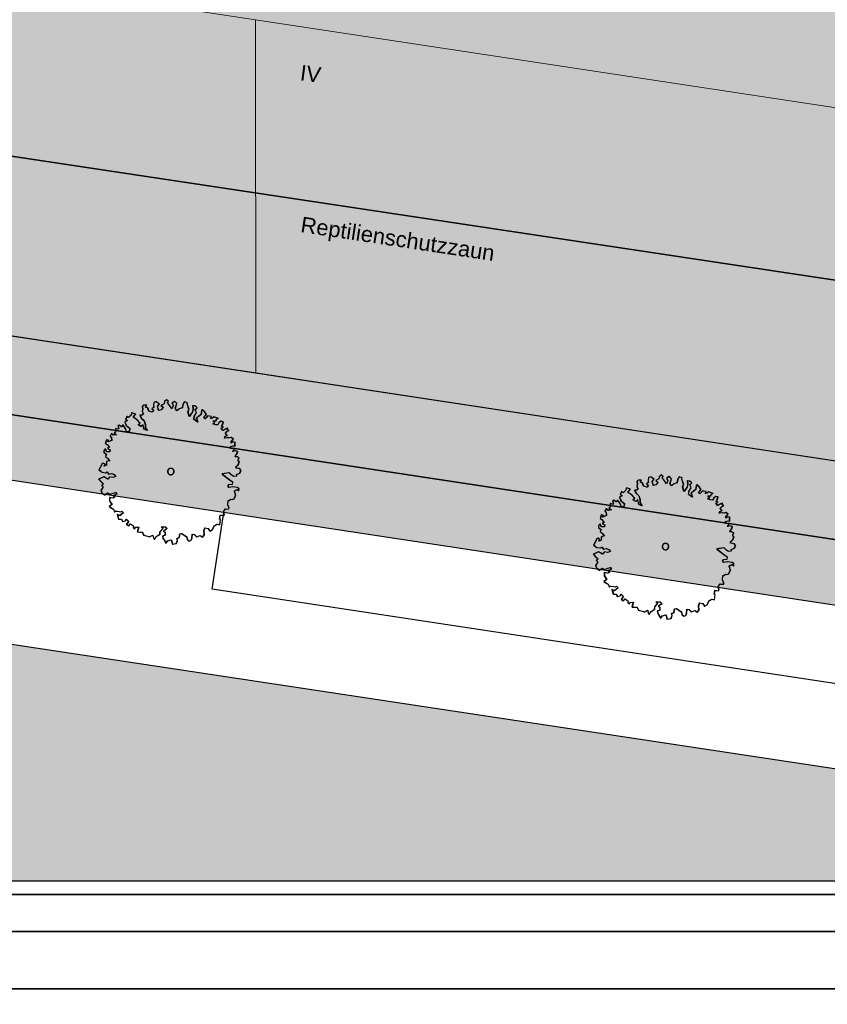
# Model space of a CAD drawing. Header units: metres. Extents: x -5203299 to 2078834, y 245743 to 5816291.
# Tile 228 of 256: x 366398 to 366429, y 5814220 to 5814258. Entities that reach past the tile are written whole.
import ezdxf

# ---------------------------------------------------------------- set-up
doc = ezdxf.new("R2010")
doc.units = ezdxf.units.M
doc.header["$LTSCALE"] = 0.5
for name, color, linetype, lineweight in [('01.01_Text-Beschriftung Geschosse', 7, 'Continuous', 25), ('02.00_Gebäude-Dachlinien Neubau etc', 7, 'Continuous', 9), ('02.02_Nutzung. Gebäude-Gewerbe Neubau', 7, 'Continuous', 9), ('2D-Schatten', 7, 'Continuous', 5), ('30 -39 Baustelle- Fläche', 7, 'Continuous', 15), ('99.04_Erschließung_VP-S-Borde-Kantenstein', 7, 'Continuous', 25), ('CS_XREF_Straßenpl-Bäume', 7, 'Continuous', 25), ('Keine', 7, 'Continuous', 9)]:
    doc.layers.add(name, color=color, linetype=linetype, lineweight=lineweight)
for name, color, linetype, lineweight, true_color in [('30 -34 Innenwände- 4 Türen_Fenster', 7, 'Continuous', 15, 0x9955ff), ('99.04_Erschließung_VP-S-Borde-Begrenzungslinie-Parkstände', 1, 'Continuous', 25, 0xff0000), ('99.04_Erschließung_VP-S-Farben-Gehweg-Betonsteinpflaster', 7, 'Continuous', 25, 0xffd6a8), ('99.04_Erschließung_VP-S-Farben-Grünflächen', 7, 'Continuous', 25, 0xc2e687), ('99.04_Erschließung_VP-S-Farben-Mulde', 7, 'Continuous', 25, 0xa8ffff), ('99.04_Gleisplanung VP 02_23-EB-1236L-A-FAHRKANTE', 150, 'Continuous', 35, 0x007fff), ('99.04_Gleisplanung VP 02_23-EB-1236R-A-FAHRKANTE', 150, 'Continuous', 35, 0x007fff), ('S-Baum', 7, 'Continuous', 25, 0x4c994c)]:
    doc.layers.add(name, color=color, linetype=linetype, lineweight=lineweight, true_color=true_color)
doc.styles.add('Arial', font='arial.ttf')

# ---------------------------------------------------------------- blocks, each defined once
blk = doc.blocks.new('Gruppe-13')
at = {"layer": 'S-Baum', "flags": 128}
blk.add_lwpolyline([(366425.884, 5814237.619), (366425.817, 5814237.621), (366425.738, 5814237.643), (366425.74, 5814237.691), (366425.83, 5814237.776), (366425.874, 5814237.89), (366425.826, 5814237.912), (366425.828, 5814237.96), (366425.867, 5814238.018), (366425.793, 5814238.08), (366425.713, 5814238.071), (366425.726, 5814238.111), (366425.797, 5814238.216), (366425.808, 5814238.283), (366425.721, 5814238.306), (366425.624, 5814238.281), (366425.684, 5814238.386), (366425.54, 5814238.4), (366425.532, 5814238.479), (366425.631, 5814238.496), (366425.707, 5814238.493), (366425.703, 5814238.601), (366425.723, 5814238.628), (366425.636, 5814238.651), (366425.556, 5814238.606), (366425.558, 5814238.682), (366425.64, 5814238.758), (366425.563, 5814238.821), (366425.483, 5814238.803), (366425.407, 5814238.806), (366425.307, 5814238.798), (366425.33, 5814238.868), (366425.41, 5814238.902), (366425.333, 5814238.975), (366425.404, 5814239.061), (366425.473, 5814239.087), (366425.417, 5814239.117), (366425.42, 5814239.185), (366425.33, 5814239.14), (366425.241, 5814239.095), (366425.173, 5814239.185), (366425.254, 5814239.221), (366425.187, 5814239.252), (366425.23, 5814239.338), (366425.252, 5814239.425), (366425.165, 5814239.448), (366425.084, 5814239.383), (366425.042, 5814239.305), (366424.954, 5814239.308), (366424.848, 5814239.351), (366424.928, 5814239.388), (366424.852, 5814239.47), (366424.971, 5814239.466), (366425.002, 5814239.541), (366425.062, 5814239.559), (366424.955, 5814239.594), (366424.885, 5814239.624), (366424.827, 5814239.567), (366424.767, 5814239.56), (366424.798, 5814239.636), (366424.702, 5814239.65), (366424.643, 5814239.652), (366424.601, 5814239.594), (366424.552, 5814239.548), (366424.494, 5814239.598), (366424.555, 5814239.655), (366424.597, 5814239.713), (366424.532, 5814239.812), (366424.448, 5814239.902), (366424.415, 5814239.864), (366424.39, 5814239.709), (366424.3, 5814239.633), (366424.21, 5814239.579), (366424.264, 5814239.411), (366424.112, 5814239.523), (366424.145, 5814239.669), (366424.217, 5814239.774), (366424.165, 5814239.903), (366424.243, 5814239.969), (366424.158, 5814240.039), (366424.07, 5814240.042), (366424.086, 5814239.926), (366424.062, 5814239.808), (366423.941, 5814239.637), (366423.887, 5814239.814), (366423.93, 5814239.911), (366423.858, 5814240.118), (366423.871, 5814240.165), (366423.753, 5814240.2), (366423.693, 5814240.095), (366423.669, 5814239.968), (366423.56, 5814239.932), (366423.458, 5814239.848), (366423.402, 5814239.949), (366423.459, 5814240.131), (366423.374, 5814240.213), (366423.273, 5814240.157), (366423.318, 5814240.059), (366423.266, 5814239.934), (366423.163, 5814240.082), (366423.098, 5814240.155), (366423.128, 5814240.221), (366423.062, 5814240.283), (366422.983, 5814240.207), (366422.969, 5814240.119), (366422.851, 5814240.064), (366422.936, 5814239.982), (366422.854, 5814239.888), (366422.757, 5814239.863), (366422.715, 5814240.017), (366422.711, 5814240.021), (366422.785, 5814240.114), (366422.661, 5814240.206), (366422.572, 5814240.172), (366422.557, 5814240.065), (366422.565, 5814239.977), (366422.493, 5814239.929), (366422.562, 5814239.879), (366422.508, 5814239.801), (366422.385, 5814239.836), (366422.33, 5814239.966), (366422.252, 5814239.997), (366422.294, 5814240.074), (366422.178, 5814240.067), (366422.125, 5814240.021), (366422.142, 5814239.921), (366422.119, 5814239.834), (366422.167, 5814239.736), (366422.114, 5814239.69), (366422.037, 5814239.681), (366422.09, 5814239.572), (366422.194, 5814239.472), (366422.24, 5814239.324), (366422.244, 5814239.196), (366422.32, 5814239.086), (366422.194, 5814239.138), (366422.16, 5814239.307), (366422.079, 5814239.25), (366421.965, 5814239.313), (366422.036, 5814239.379), (366421.904, 5814239.519), (366421.771, 5814239.603), (366421.872, 5814239.727), (366421.718, 5814239.78), (366421.695, 5814239.684), (366421.593, 5814239.589), (366421.538, 5814239.639), (366421.483, 5814239.533), (366421.552, 5814239.474), (366421.451, 5814239.418), (366421.506, 5814239.281), (366421.638, 5814239.177), (366421.625, 5814239.05), (366421.517, 5814239.034), (366421.49, 5814239.143), (366421.379, 5814239.305), (366421.317, 5814239.236), (366421.232, 5814239.298), (366421.183, 5814239.28), (366421.218, 5814239.152), (366421.159, 5814239.145), (366421.092, 5814239.176), (366421.089, 5814239.108), (366421.087, 5814239.029), (366421.046, 5814238.994), (366421.131, 5814238.923), (366421.003, 5814238.907), (366420.938, 5814238.977), (366420.886, 5814238.872), (366420.933, 5814238.83), (366420.94, 5814238.703), (366420.799, 5814238.648), (366420.813, 5814238.719), (366420.743, 5814238.738), (366420.701, 5814238.595), (366420.768, 5814238.553), (366420.852, 5814238.443), (366420.791, 5814238.397), (366420.877, 5814238.343), (366420.866, 5814238.267), (366420.747, 5814238.271), (366420.703, 5814238.38), (366420.641, 5814238.323), (366420.649, 5814238.235), (366420.735, 5814238.172), (366420.704, 5814238.086), (366420.789, 5814238.015), (366420.873, 5814237.905), (366420.845, 5814237.917), (366420.745, 5814237.889), (366420.741, 5814237.753), (366420.66, 5814237.717), (366420.682, 5814237.784), (366420.616, 5814237.834), (366420.576, 5814237.807), (366420.451, 5814237.568), (366420.576, 5814237.476), (366420.711, 5814237.46), (366420.771, 5814237.489), (366420.825, 5814237.408), (366420.945, 5814237.432), (366421.04, 5814237.392), (366421.097, 5814237.32), (366420.988, 5814237.275), (366420.873, 5814237.308), (366420.79, 5814237.214), (366420.732, 5814237.256), (366420.646, 5814237.298), (366420.439, 5814237.215), (366420.532, 5814237.115), (366420.617, 5814237.033), (366420.558, 5814236.967), (366420.613, 5814236.898), (366420.532, 5814236.784), (366420.557, 5814236.685), (366420.671, 5814236.601), (366420.781, 5814236.677), (366420.886, 5814236.625), (366421.007, 5814236.669), (366421.095, 5814236.695), (366421.142, 5814236.636), (366421.004, 5814236.573), (366421.061, 5814236.512), (366420.989, 5814236.483), (366420.865, 5814236.507), (366420.861, 5814236.372), (366420.952, 5814236.233), (366420.854, 5814236.157), (366420.939, 5814236.094), (366421.014, 5814236.055), (366421.05, 5814235.955), (366421.111, 5814235.981), (366421.237, 5814235.96), (366421.305, 5814235.946), (366421.334, 5814235.974), (366421.4, 5814235.915), (366421.249, 5814235.801), (366421.163, 5814235.844), (366421.208, 5814235.667), (366421.324, 5814235.663), (366421.369, 5814235.573), (366421.477, 5814235.598), (366421.51, 5814235.665), (366421.595, 5814235.574), (366421.524, 5814235.48), (366421.524, 5814235.469), (366421.598, 5814235.41), (366421.668, 5814235.484), (366421.785, 5814235.404), (366421.771, 5814235.345), (366421.829, 5814235.295), (366421.859, 5814235.35), (366421.987, 5814235.357), (366421.932, 5814235.172), (366422.029, 5814235.169), (366422.128, 5814235.166), (366422.145, 5814235.109), (366422.183, 5814235.048), (366422.231, 5814235.035), (366422.385, 5814235.001), (366422.404, 5814234.973), (366422.424, 5814234.992), (366422.534, 5814235.045), (366422.558, 5814234.936), (366422.596, 5814234.887), (366422.659, 5814234.992), (366422.81, 5814235.086), (366422.813, 5814235.182), (366422.925, 5814235.306), (366422.856, 5814235.376), (366423.015, 5814235.371), (366423.089, 5814235.3), (366422.95, 5814235.206), (366423.008, 5814235.167), (366423.004, 5814235.048), (366422.915, 5814235.012), (366422.928, 5814234.915), (366422.967, 5814234.874), (366423.042, 5814234.744), (366423.104, 5814234.83), (366423.249, 5814234.865), (366423.283, 5814234.697), (366423.44, 5814234.722), (366423.484, 5814234.848), (366423.466, 5814234.917), (366423.555, 5814234.953), (366423.58, 5814235.097), (366423.648, 5814235.114), (366423.707, 5814235.073), (366423.839, 5814234.98), (366423.867, 5814234.883), (366423.933, 5814234.822), (366424.013, 5814234.85), (366424.044, 5814234.937), (366424.058, 5814235.092), (366424.137, 5814235.078), (366424.222, 5814234.987), (366424.359, 5814235.034), (366424.456, 5814234.971), (366424.518, 5814235.056), (366424.504, 5814235.224), (366424.545, 5814235.33), (366424.663, 5814235.306), (366424.736, 5814235.205), (366424.837, 5814235.261), (366424.909, 5814235.405), (366425.019, 5814235.469), (366425.117, 5814235.446), (366425.144, 5814235.66), (366425.105, 5814235.67), (366425.138, 5814235.816), (366425.198, 5814235.814), (366425.274, 5814235.803), (366425.295, 5814235.831), (366425.295, 5814235.839), (366425.262, 5814235.948), (366425.334, 5814236.064), (366425.37, 5814236.052), (366425.469, 5814236.06), (366425.471, 5814236.119), (366425.427, 5814236.217), (366425.441, 5814236.392), (366425.472, 5814236.391), (366425.542, 5814236.436), (366425.589, 5814236.426), (366425.669, 5814236.452), (366425.73, 5814236.577), (366425.689, 5814236.765), (366425.798, 5814236.81), (366425.855, 5814236.759), (366425.858, 5814236.847), (366425.792, 5814236.889), (366425.614, 5814236.915), (366425.478, 5814236.888), (366425.432, 5814236.949), (366425.473, 5814237.007), (366425.609, 5814237.022), (366425.621, 5814237.098), (366425.498, 5814237.17), (366425.27, 5814237.356), (366425.213, 5814237.426), (366425.478, 5814237.474), (366425.554, 5814237.395), (366425.66, 5814237.332), (366425.776, 5814237.339), (366425.769, 5814237.396), (366425.769, 5814237.396), (366425.887, 5814237.44), (366425.938, 5814237.538)], close=True, dxfattribs=at)
at = {"layer": 'S-Baum'}
blk.add_rational_spline([(366423.196, 5814237.388), (366422.958, 5814237.451), (366423.022, 5814237.689), (366423.259, 5814237.625), (366423.497, 5814237.562), (366423.434, 5814237.324), (366423.196, 5814237.388)], [1, 0.333333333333, 0.333333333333, 1, 0.333333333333, 0.333333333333, 1], degree=3, knots=[0, 0, 0, 0, 0.5, 0.5, 0.5, 1, 1, 1, 1], dxfattribs=at)
blk = doc.blocks.new('Gruppe-14')
at = {"layer": 'S-Baum', "flags": 128}
blk.add_lwpolyline([(366406.782, 5814240.519), (366406.714, 5814240.521), (366406.636, 5814240.544), (366406.637, 5814240.592), (366406.728, 5814240.676), (366406.771, 5814240.791), (366406.724, 5814240.812), (366406.726, 5814240.86), (366406.764, 5814240.918), (366406.69, 5814240.98), (366406.611, 5814240.972), (366406.623, 5814241.011), (366406.695, 5814241.116), (366406.705, 5814241.183), (366406.619, 5814241.206), (366406.521, 5814241.181), (366406.582, 5814241.287), (366406.438, 5814241.3), (366406.429, 5814241.38), (366406.529, 5814241.396), (366406.605, 5814241.393), (366406.6, 5814241.501), (366406.621, 5814241.529), (366406.534, 5814241.551), (366406.453, 5814241.506), (366406.456, 5814241.582), (366406.538, 5814241.659), (366406.46, 5814241.721), (366406.381, 5814241.704), (366406.304, 5814241.706), (366406.205, 5814241.698), (366406.227, 5814241.768), (366406.308, 5814241.802), (366406.231, 5814241.876), (366406.302, 5814241.961), (366406.37, 5814241.987), (366406.315, 5814242.017), (366406.317, 5814242.085), (366406.228, 5814242.04), (366406.139, 5814241.995), (366406.071, 5814242.085), (366406.151, 5814242.122), (366406.085, 5814242.152), (366406.127, 5814242.239), (366406.15, 5814242.325), (366406.063, 5814242.348), (366405.981, 5814242.283), (366405.939, 5814242.205), (366405.852, 5814242.208), (366405.745, 5814242.251), (366405.826, 5814242.288), (366405.749, 5814242.37), (366405.868, 5814242.366), (366405.899, 5814242.441), (366405.959, 5814242.459), (366405.853, 5814242.494), (366405.783, 5814242.525), (366405.724, 5814242.467), (366405.665, 5814242.461), (366405.696, 5814242.536), (366405.6, 5814242.551), (366405.541, 5814242.553), (366405.499, 5814242.495), (366405.449, 5814242.448), (366405.392, 5814242.498), (366405.453, 5814242.556), (366405.495, 5814242.614), (366405.43, 5814242.712), (366405.345, 5814242.803), (366405.313, 5814242.764), (366405.288, 5814242.609), (366405.197, 5814242.533), (366405.108, 5814242.48), (366405.162, 5814242.311), (366405.01, 5814242.424), (366405.043, 5814242.57), (366405.114, 5814242.675), (366405.062, 5814242.804), (366405.141, 5814242.869), (366405.056, 5814242.94), (366404.968, 5814242.943), (366404.984, 5814242.826), (366404.96, 5814242.708), (366404.838, 5814242.537), (366404.785, 5814242.714), (366404.828, 5814242.812), (366404.755, 5814243.018), (366404.768, 5814243.065), (366404.651, 5814243.101), (366404.59, 5814242.995), (366404.566, 5814242.869), (366404.458, 5814242.833), (366404.356, 5814242.748), (366404.3, 5814242.849), (366404.357, 5814243.031), (366404.272, 5814243.113), (366404.171, 5814243.057), (366404.216, 5814242.96), (366404.163, 5814242.834), (366404.061, 5814242.982), (366403.995, 5814243.055), (366404.026, 5814243.122), (366403.96, 5814243.183), (366403.881, 5814243.107), (366403.867, 5814243.02), (366403.749, 5814242.964), (366403.834, 5814242.882), (366403.751, 5814242.789), (366403.654, 5814242.764), (366403.612, 5814242.918), (366403.609, 5814242.921), (366403.683, 5814243.015), (366403.558, 5814243.106), (366403.469, 5814243.073), (366403.454, 5814242.966), (366403.463, 5814242.878), (366403.39, 5814242.829), (366403.459, 5814242.779), (366403.406, 5814242.701), (366403.283, 5814242.737), (366403.228, 5814242.866), (366403.149, 5814242.897), (366403.192, 5814242.975), (366403.075, 5814242.967), (366403.023, 5814242.921), (366403.039, 5814242.821), (366403.016, 5814242.734), (366403.064, 5814242.637), (366403.012, 5814242.59), (366402.935, 5814242.582), (366402.988, 5814242.472), (366403.092, 5814242.373), (366403.138, 5814242.224), (366403.142, 5814242.096), (366403.218, 5814241.986), (366403.092, 5814242.039), (366403.058, 5814242.207), (366402.977, 5814242.15), (366402.863, 5814242.213), (366402.933, 5814242.279), (366402.802, 5814242.419), (366402.669, 5814242.503), (366402.769, 5814242.627), (366402.616, 5814242.68), (366402.592, 5814242.585), (366402.49, 5814242.489), (366402.435, 5814242.539), (366402.381, 5814242.433), (366402.45, 5814242.375), (366402.349, 5814242.319), (366402.403, 5814242.181), (366402.536, 5814242.077), (366402.523, 5814241.951), (366402.415, 5814241.934), (366402.387, 5814242.043), (366402.277, 5814242.205), (366402.215, 5814242.136), (366402.129, 5814242.199), (366402.081, 5814242.181), (366402.116, 5814242.052), (366402.056, 5814242.046), (366401.989, 5814242.076), (366401.987, 5814242.008), (366401.984, 5814241.929), (366401.944, 5814241.894), (366402.029, 5814241.823), (366401.901, 5814241.808), (366401.835, 5814241.878), (366401.784, 5814241.772), (366401.83, 5814241.731), (366401.837, 5814241.603), (366401.697, 5814241.549), (366401.711, 5814241.619), (366401.641, 5814241.638), (366401.599, 5814241.495), (366401.665, 5814241.453), (366401.749, 5814241.343), (366401.688, 5814241.297), (366401.774, 5814241.243), (366401.763, 5814241.167), (366401.645, 5814241.171), (366401.6, 5814241.28), (366401.539, 5814241.223), (366401.547, 5814241.135), (366401.633, 5814241.073), (366401.601, 5814240.986), (366401.687, 5814240.915), (366401.771, 5814240.805), (366401.743, 5814240.817), (366401.643, 5814240.789), (366401.638, 5814240.654), (366401.558, 5814240.617), (366401.58, 5814240.684), (366401.514, 5814240.734), (366401.473, 5814240.707), (366401.349, 5814240.468), (366401.473, 5814240.376), (366401.609, 5814240.36), (366401.669, 5814240.39), (366401.723, 5814240.308), (366401.842, 5814240.333), (366401.937, 5814240.293), (366401.994, 5814240.22), (366401.885, 5814240.176), (366401.77, 5814240.208), (366401.688, 5814240.114), (366401.63, 5814240.156), (366401.544, 5814240.199), (366401.337, 5814240.115), (366401.43, 5814240.016), (366401.515, 5814239.934), (366401.456, 5814239.868), (366401.51, 5814239.798), (366401.43, 5814239.685), (366401.455, 5814239.585), (366401.568, 5814239.502), (366401.678, 5814239.577), (366401.784, 5814239.526), (366401.904, 5814239.57), (366401.993, 5814239.595), (366402.039, 5814239.537), (366401.901, 5814239.474), (366401.958, 5814239.412), (366401.887, 5814239.383), (366401.763, 5814239.407), (366401.758, 5814239.272), (366401.85, 5814239.133), (366401.751, 5814239.057), (366401.837, 5814238.995), (366401.912, 5814238.955), (366401.948, 5814238.855), (366402.008, 5814238.881), (366402.135, 5814238.86), (366402.202, 5814238.847), (366402.232, 5814238.874), (366402.298, 5814238.815), (366402.147, 5814238.701), (366402.06, 5814238.744), (366402.105, 5814238.567), (366402.221, 5814238.563), (366402.266, 5814238.474), (366402.375, 5814238.498), (366402.408, 5814238.565), (366402.493, 5814238.475), (366402.422, 5814238.381), (366402.421, 5814238.369), (366402.496, 5814238.31), (366402.566, 5814238.384), (366402.682, 5814238.304), (366402.669, 5814238.245), (366402.727, 5814238.195), (366402.757, 5814238.251), (366402.884, 5814238.258), (366402.83, 5814238.073), (366402.926, 5814238.069), (366403.025, 5814238.066), (366403.043, 5814238.009), (366403.081, 5814237.948), (366403.128, 5814237.935), (366403.283, 5814237.902), (366403.302, 5814237.873), (366403.322, 5814237.892), (366403.431, 5814237.945), (366403.456, 5814237.836), (366403.494, 5814237.787), (366403.557, 5814237.892), (366403.707, 5814237.986), (366403.711, 5814238.082), (366403.822, 5814238.206), (366403.754, 5814238.276), (366403.912, 5814238.271), (366403.986, 5814238.2), (366403.847, 5814238.106), (366403.905, 5814238.067), (366403.901, 5814237.949), (366403.812, 5814237.912), (366403.826, 5814237.815), (366403.864, 5814237.775), (366403.939, 5814237.645), (366404.001, 5814237.73), (366404.147, 5814237.765), (366404.181, 5814237.597), (366404.337, 5814237.623), (366404.381, 5814237.748), (366404.364, 5814237.817), (366404.453, 5814237.854), (366404.478, 5814237.997), (366404.546, 5814238.015), (366404.604, 5814237.973), (366404.737, 5814237.881), (366404.765, 5814237.784), (366404.83, 5814237.722), (366404.911, 5814237.75), (366404.942, 5814237.837), (366404.956, 5814237.992), (366405.034, 5814237.978), (366405.119, 5814237.888), (366405.257, 5814237.934), (366405.353, 5814237.871), (366405.416, 5814237.957), (366405.402, 5814238.124), (366405.442, 5814238.23), (366405.56, 5814238.206), (366405.633, 5814238.105), (366405.734, 5814238.161), (366405.807, 5814238.306), (366405.917, 5814238.37), (366406.015, 5814238.347), (366406.042, 5814238.561), (366406.003, 5814238.571), (366406.036, 5814238.717), (366406.095, 5814238.715), (366406.171, 5814238.703), (366406.192, 5814238.731), (366406.192, 5814238.74), (366406.159, 5814238.848), (366406.231, 5814238.965), (366406.268, 5814238.952), (366406.367, 5814238.96), (366406.369, 5814239.019), (366406.324, 5814239.117), (366406.338, 5814239.292), (366406.37, 5814239.291), (366406.439, 5814239.337), (366406.487, 5814239.326), (366406.567, 5814239.352), (366406.628, 5814239.477), (366406.586, 5814239.665), (366406.695, 5814239.71), (366406.753, 5814239.66), (366406.756, 5814239.747), (366406.689, 5814239.789), (366406.512, 5814239.815), (366406.375, 5814239.789), (366406.329, 5814239.85), (366406.371, 5814239.908), (366406.507, 5814239.923), (366406.518, 5814239.999), (366406.396, 5814240.071), (366406.167, 5814240.257), (366406.11, 5814240.327), (366406.375, 5814240.374), (366406.452, 5814240.295), (366406.557, 5814240.232), (366406.673, 5814240.24), (366406.667, 5814240.296), (366406.667, 5814240.296), (366406.784, 5814240.341), (366406.836, 5814240.438)], close=True, dxfattribs=at)
at = {"layer": 'S-Baum'}
blk.add_rational_spline([(366404.093, 5814240.288), (366403.855, 5814240.352), (366403.919, 5814240.589), (366404.157, 5814240.526), (366404.395, 5814240.462), (366404.331, 5814240.224), (366404.093, 5814240.288)], [1, 0.333333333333, 0.333333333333, 1, 0.333333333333, 0.333333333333, 1], degree=3, knots=[0, 0, 0, 0, 0.5, 0.5, 0.5, 1, 1, 1, 1], dxfattribs=at)
blk = doc.blocks.new('_25-01-10_187 KRA_CS_LP4_Außenanlagenplan (3D)')
at = {"layer": 'CS_XREF_Straßenpl-Bäume'}
for name in ['Gruppe-14', 'Gruppe-13']:
    blk.add_blockref(name, (0, 0), dxfattribs=at)
blk = doc.blocks.new('Gruppe-448')
at = {"layer": 'S-Baum', "flags": 128}
blk.add_lwpolyline([(-166.927, 31.911), (-166.995, 31.913), (-167.073, 31.936), (-167.072, 31.984), (-166.981, 32.068), (-166.937, 32.183), (-166.985, 32.204), (-166.983, 32.252), (-166.944, 32.31), (-167.019, 32.372), (-167.098, 32.364), (-167.086, 32.403), (-167.014, 32.508), (-167.003, 32.575), (-167.09, 32.598), (-167.187, 32.573), (-167.127, 32.679), (-167.271, 32.692), (-167.28, 32.772), (-167.18, 32.788), (-167.104, 32.785), (-167.109, 32.893), (-167.088, 32.921), (-167.175, 32.943), (-167.256, 32.898), (-167.253, 32.974), (-167.171, 33.051), (-167.248, 33.113), (-167.328, 33.096), (-167.405, 33.098), (-167.504, 33.09), (-167.482, 33.16), (-167.401, 33.194), (-167.478, 33.268), (-167.407, 33.353), (-167.338, 33.379), (-167.394, 33.409), (-167.392, 33.477), (-167.481, 33.432), (-167.57, 33.387), (-167.638, 33.477), (-167.557, 33.514), (-167.624, 33.544), (-167.582, 33.631), (-167.559, 33.717), (-167.646, 33.74), (-167.727, 33.675), (-167.77, 33.597), (-167.857, 33.6), (-167.963, 33.644), (-167.883, 33.68), (-167.959, 33.762), (-167.841, 33.758), (-167.81, 33.834), (-167.75, 33.851), (-167.856, 33.886), (-167.926, 33.917), (-167.984, 33.859), (-168.044, 33.853), (-168.013, 33.928), (-168.109, 33.943), (-168.168, 33.945), (-168.21, 33.887), (-168.26, 33.84), (-168.317, 33.89), (-168.256, 33.948), (-168.214, 34.006), (-168.279, 34.104), (-168.364, 34.195), (-168.396, 34.156), (-168.421, 34.001), (-168.511, 33.925), (-168.601, 33.872), (-168.547, 33.703), (-168.699, 33.816), (-168.666, 33.962), (-168.594, 34.067), (-168.647, 34.196), (-168.568, 34.261), (-168.653, 34.332), (-168.741, 34.335), (-168.725, 34.218), (-168.749, 34.1), (-168.871, 33.929), (-168.924, 34.106), (-168.881, 34.204), (-168.954, 34.41), (-168.941, 34.457), (-169.058, 34.493), (-169.118, 34.387), (-169.143, 34.261), (-169.251, 34.225), (-169.353, 34.14), (-169.409, 34.241), (-169.352, 34.423), (-169.437, 34.505), (-169.538, 34.449), (-169.493, 34.352), (-169.546, 34.226), (-169.648, 34.374), (-169.714, 34.447), (-169.683, 34.514), (-169.749, 34.575), (-169.828, 34.499), (-169.842, 34.412), (-169.96, 34.356), (-169.875, 34.274), (-169.958, 34.181), (-170.055, 34.156), (-170.097, 34.31), (-170.1, 34.313), (-170.026, 34.407), (-170.151, 34.499), (-170.239, 34.465), (-170.254, 34.358), (-170.246, 34.27), (-170.318, 34.221), (-170.249, 34.171), (-170.303, 34.093), (-170.426, 34.129), (-170.481, 34.258), (-170.56, 34.289), (-170.517, 34.367), (-170.634, 34.359), (-170.686, 34.313), (-170.67, 34.213), (-170.692, 34.126), (-170.645, 34.029), (-170.697, 33.982), (-170.774, 33.974), (-170.721, 33.864), (-170.617, 33.765), (-170.571, 33.616), (-170.567, 33.489), (-170.491, 33.378), (-170.617, 33.431), (-170.651, 33.599), (-170.732, 33.542), (-170.846, 33.605), (-170.776, 33.671), (-170.907, 33.811), (-171.04, 33.895), (-170.939, 34.019), (-171.093, 34.072), (-171.116, 33.977), (-171.219, 33.881), (-171.274, 33.931), (-171.328, 33.826), (-171.259, 33.767), (-171.36, 33.711), (-171.306, 33.573), (-171.173, 33.469), (-171.186, 33.343), (-171.294, 33.326), (-171.322, 33.435), (-171.432, 33.597), (-171.494, 33.528), (-171.58, 33.591), (-171.628, 33.573), (-171.593, 33.444), (-171.653, 33.438), (-171.72, 33.468), (-171.722, 33.4), (-171.724, 33.321), (-171.765, 33.286), (-171.68, 33.215), (-171.808, 33.2), (-171.873, 33.27), (-171.925, 33.164), (-171.878, 33.123), (-171.871, 32.995), (-172.012, 32.941), (-171.998, 33.011), (-172.068, 33.03), (-172.11, 32.887), (-172.043, 32.845), (-171.959, 32.735), (-172.02, 32.689), (-171.935, 32.635), (-171.946, 32.559), (-172.064, 32.563), (-172.109, 32.672), (-172.17, 32.615), (-172.162, 32.527), (-172.076, 32.465), (-172.107, 32.378), (-172.022, 32.307), (-171.938, 32.197), (-171.966, 32.209), (-172.066, 32.181), (-172.071, 32.046), (-172.151, 32.009), (-172.129, 32.076), (-172.195, 32.126), (-172.236, 32.099), (-172.36, 31.86), (-172.236, 31.768), (-172.1, 31.752), (-172.04, 31.782), (-171.986, 31.701), (-171.866, 31.725), (-171.772, 31.685), (-171.715, 31.612), (-171.824, 31.568), (-171.939, 31.6), (-172.021, 31.506), (-172.079, 31.548), (-172.165, 31.591), (-172.372, 31.507), (-172.279, 31.408), (-172.194, 31.326), (-172.253, 31.26), (-172.199, 31.19), (-172.279, 31.077), (-172.254, 30.977), (-172.141, 30.894), (-172.031, 30.969), (-171.925, 30.918), (-171.805, 30.962), (-171.716, 30.987), (-171.67, 30.929), (-171.808, 30.866), (-171.75, 30.804), (-171.822, 30.775), (-171.946, 30.799), (-171.95, 30.664), (-171.859, 30.525), (-171.958, 30.449), (-171.872, 30.387), (-171.797, 30.347), (-171.761, 30.247), (-171.7, 30.273), (-171.574, 30.252), (-171.506, 30.239), (-171.477, 30.266), (-171.411, 30.207), (-171.562, 30.093), (-171.649, 30.136), (-171.604, 29.959), (-171.488, 29.955), (-171.443, 29.866), (-171.334, 29.89), (-171.301, 29.957), (-171.216, 29.867), (-171.287, 29.773), (-171.288, 29.762), (-171.213, 29.702), (-171.143, 29.776), (-171.027, 29.696), (-171.04, 29.637), (-170.982, 29.587), (-170.952, 29.643), (-170.824, 29.65), (-170.879, 29.465), (-170.783, 29.461), (-170.684, 29.458), (-170.666, 29.401), (-170.628, 29.34), (-170.581, 29.327), (-170.426, 29.294), (-170.407, 29.265), (-170.387, 29.284), (-170.277, 29.337), (-170.253, 29.228), (-170.215, 29.179), (-170.152, 29.284), (-170.002, 29.378), (-169.998, 29.474), (-169.887, 29.598), (-169.955, 29.668), (-169.797, 29.663), (-169.723, 29.592), (-169.862, 29.498), (-169.803, 29.459), (-169.808, 29.341), (-169.897, 29.304), (-169.883, 29.207), (-169.845, 29.167), (-169.77, 29.037), (-169.707, 29.122), (-169.562, 29.157), (-169.528, 28.989), (-169.371, 29.015), (-169.328, 29.141), (-169.345, 29.209), (-169.256, 29.246), (-169.231, 29.389), (-169.163, 29.407), (-169.105, 29.365), (-168.972, 29.273), (-168.944, 29.176), (-168.878, 29.114), (-168.798, 29.142), (-168.767, 29.229), (-168.753, 29.384), (-168.674, 29.37), (-168.59, 29.28), (-168.452, 29.326), (-168.355, 29.263), (-168.293, 29.349), (-168.307, 29.516), (-168.267, 29.622), (-168.149, 29.598), (-168.076, 29.497), (-167.975, 29.553), (-167.902, 29.698), (-167.792, 29.762), (-167.694, 29.739), (-167.667, 29.953), (-167.706, 29.963), (-167.673, 30.109), (-167.614, 30.107), (-167.538, 30.095), (-167.517, 30.123), (-167.516, 30.132), (-167.55, 30.24), (-167.478, 30.357), (-167.441, 30.344), (-167.342, 30.352), (-167.34, 30.411), (-167.385, 30.509), (-167.37, 30.684), (-167.339, 30.683), (-167.27, 30.729), (-167.222, 30.719), (-167.142, 30.744), (-167.081, 30.869), (-167.123, 31.057), (-167.014, 31.102), (-166.956, 31.052), (-166.953, 31.139), (-167.02, 31.181), (-167.197, 31.207), (-167.334, 31.181), (-167.38, 31.242), (-167.338, 31.3), (-167.202, 31.315), (-167.191, 31.391), (-167.313, 31.463), (-167.541, 31.649), (-167.599, 31.719), (-167.334, 31.766), (-167.257, 31.687), (-167.152, 31.624), (-167.035, 31.632), (-167.042, 31.688), (-167.042, 31.688), (-166.924, 31.733), (-166.873, 31.83)], close=True, dxfattribs=at)
at = {"layer": 'S-Baum'}
blk.add_rational_spline([(-169.616, 31.68), (-169.853, 31.744), (-169.79, 31.981), (-169.552, 31.918), (-169.314, 31.854), (-169.378, 31.616), (-169.616, 31.68)], [1, 0.333333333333, 0.333333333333, 1, 0.333333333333, 0.333333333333, 1], degree=3, knots=[0, 0, 0, 0, 0.5, 0.5, 0.5, 1, 1, 1, 1], dxfattribs=at)
blk = doc.blocks.new('Gruppe-449')
at = {"layer": 'S-Baum', "flags": 128}
blk.add_lwpolyline([(-186.029, 34.811), (-186.097, 34.813), (-186.176, 34.836), (-186.174, 34.884), (-186.083, 34.969), (-186.04, 35.083), (-186.087, 35.104), (-186.086, 35.153), (-186.047, 35.211), (-186.121, 35.273), (-186.201, 35.264), (-186.188, 35.303), (-186.117, 35.408), (-186.106, 35.476), (-186.193, 35.498), (-186.29, 35.473), (-186.23, 35.579), (-186.374, 35.592), (-186.382, 35.672), (-186.283, 35.688), (-186.206, 35.686), (-186.211, 35.793), (-186.19, 35.821), (-186.277, 35.844), (-186.358, 35.798), (-186.356, 35.875), (-186.274, 35.951), (-186.351, 36.013), (-186.431, 35.996), (-186.507, 35.999), (-186.606, 35.991), (-186.584, 36.061), (-186.504, 36.095), (-186.58, 36.168), (-186.51, 36.253), (-186.441, 36.279), (-186.496, 36.309), (-186.494, 36.377), (-186.583, 36.332), (-186.673, 36.287), (-186.74, 36.377), (-186.66, 36.414), (-186.727, 36.445), (-186.684, 36.531), (-186.661, 36.618), (-186.748, 36.64), (-186.83, 36.575), (-186.872, 36.498), (-186.96, 36.501), (-187.066, 36.544), (-186.985, 36.581), (-187.062, 36.662), (-186.943, 36.658), (-186.912, 36.734), (-186.852, 36.752), (-186.959, 36.786), (-187.028, 36.817), (-187.087, 36.759), (-187.147, 36.753), (-187.116, 36.828), (-187.211, 36.843), (-187.271, 36.845), (-187.312, 36.787), (-187.362, 36.74), (-187.42, 36.791), (-187.358, 36.848), (-187.317, 36.906), (-187.381, 37.004), (-187.466, 37.095), (-187.499, 37.056), (-187.524, 36.902), (-187.614, 36.825), (-187.703, 36.772), (-187.65, 36.603), (-187.802, 36.716), (-187.768, 36.862), (-187.697, 36.967), (-187.749, 37.096), (-187.67, 37.161), (-187.756, 37.232), (-187.843, 37.235), (-187.828, 37.118), (-187.851, 37), (-187.973, 36.829), (-188.027, 37.006), (-187.984, 37.104), (-188.056, 37.31), (-188.043, 37.358), (-188.161, 37.393), (-188.221, 37.287), (-188.245, 37.161), (-188.354, 37.125), (-188.456, 37.041), (-188.512, 37.142), (-188.455, 37.324), (-188.54, 37.406), (-188.64, 37.35), (-188.596, 37.252), (-188.648, 37.126), (-188.751, 37.274), (-188.816, 37.347), (-188.785, 37.414), (-188.851, 37.476), (-188.93, 37.399), (-188.945, 37.312), (-189.063, 37.256), (-188.978, 37.174), (-189.06, 37.081), (-189.157, 37.056), (-189.199, 37.21), (-189.203, 37.213), (-189.129, 37.307), (-189.253, 37.399), (-189.342, 37.365), (-189.357, 37.258), (-189.348, 37.17), (-189.421, 37.122), (-189.352, 37.071), (-189.405, 36.994), (-189.529, 37.029), (-189.584, 37.158), (-189.662, 37.189), (-189.62, 37.267), (-189.736, 37.26), (-189.789, 37.213), (-189.772, 37.114), (-189.795, 37.027), (-189.747, 36.929), (-189.8, 36.883), (-189.876, 36.874), (-189.824, 36.765), (-189.719, 36.665), (-189.674, 36.516), (-189.669, 36.389), (-189.594, 36.279), (-189.719, 36.331), (-189.753, 36.499), (-189.835, 36.442), (-189.948, 36.506), (-189.878, 36.571), (-190.009, 36.711), (-190.142, 36.795), (-190.042, 36.919), (-190.196, 36.972), (-190.219, 36.877), (-190.321, 36.781), (-190.376, 36.831), (-190.431, 36.726), (-190.362, 36.667), (-190.463, 36.611), (-190.408, 36.473), (-190.276, 36.37), (-190.288, 36.243), (-190.397, 36.227), (-190.424, 36.335), (-190.535, 36.497), (-190.596, 36.429), (-190.682, 36.491), (-190.731, 36.473), (-190.695, 36.344), (-190.755, 36.338), (-190.822, 36.368), (-190.824, 36.301), (-190.827, 36.221), (-190.868, 36.186), (-190.782, 36.115), (-190.91, 36.1), (-190.976, 36.17), (-191.028, 36.064), (-190.981, 36.023), (-190.974, 35.895), (-191.114, 35.841), (-191.101, 35.911), (-191.171, 35.93), (-191.212, 35.788), (-191.146, 35.746), (-191.062, 35.635), (-191.123, 35.589), (-191.037, 35.535), (-191.048, 35.459), (-191.167, 35.463), (-191.211, 35.572), (-191.273, 35.515), (-191.264, 35.427), (-191.179, 35.365), (-191.21, 35.278), (-191.125, 35.207), (-191.041, 35.097), (-191.068, 35.109), (-191.168, 35.082), (-191.173, 34.946), (-191.254, 34.909), (-191.231, 34.976), (-191.298, 35.027), (-191.338, 35), (-191.462, 34.761), (-191.338, 34.669), (-191.203, 34.653), (-191.142, 34.682), (-191.089, 34.601), (-190.969, 34.625), (-190.874, 34.585), (-190.817, 34.512), (-190.926, 34.468), (-191.041, 34.5), (-191.123, 34.407), (-191.181, 34.448), (-191.268, 34.491), (-191.474, 34.407), (-191.381, 34.308), (-191.297, 34.226), (-191.355, 34.16), (-191.301, 34.09), (-191.381, 33.977), (-191.356, 33.877), (-191.243, 33.794), (-191.133, 33.87), (-191.027, 33.818), (-190.907, 33.862), (-190.818, 33.887), (-190.772, 33.829), (-190.91, 33.766), (-190.853, 33.704), (-190.925, 33.676), (-191.048, 33.7), (-191.053, 33.564), (-190.961, 33.425), (-191.06, 33.349), (-190.975, 33.287), (-190.899, 33.248), (-190.863, 33.147), (-190.803, 33.174), (-190.676, 33.152), (-190.609, 33.139), (-190.58, 33.166), (-190.514, 33.107), (-190.665, 32.994), (-190.751, 33.036), (-190.706, 32.859), (-190.59, 32.855), (-190.545, 32.766), (-190.437, 32.791), (-190.403, 32.857), (-190.319, 32.767), (-190.39, 32.673), (-190.39, 32.662), (-190.316, 32.603), (-190.245, 32.677), (-190.129, 32.596), (-190.142, 32.537), (-190.085, 32.487), (-190.054, 32.543), (-189.927, 32.55), (-189.981, 32.365), (-189.885, 32.362), (-189.786, 32.358), (-189.768, 32.301), (-189.731, 32.24), (-189.683, 32.228), (-189.529, 32.194), (-189.51, 32.165), (-189.489, 32.184), (-189.38, 32.237), (-189.355, 32.129), (-189.317, 32.079), (-189.254, 32.185), (-189.104, 32.279), (-189.101, 32.375), (-188.989, 32.498), (-189.057, 32.568), (-188.899, 32.563), (-188.825, 32.493), (-188.964, 32.398), (-188.906, 32.36), (-188.91, 32.241), (-188.999, 32.204), (-188.985, 32.108), (-188.947, 32.067), (-188.872, 31.937), (-188.81, 32.023), (-188.664, 32.057), (-188.63, 31.889), (-188.474, 31.915), (-188.43, 32.041), (-188.447, 32.109), (-188.358, 32.146), (-188.334, 32.289), (-188.265, 32.307), (-188.207, 32.265), (-188.075, 32.173), (-188.047, 32.076), (-187.981, 32.014), (-187.901, 32.043), (-187.869, 32.129), (-187.856, 32.284), (-187.777, 32.27), (-187.692, 32.18), (-187.555, 32.226), (-187.458, 32.163), (-187.395, 32.249), (-187.41, 32.416), (-187.369, 32.523), (-187.251, 32.499), (-187.178, 32.397), (-187.077, 32.453), (-187.004, 32.598), (-186.895, 32.662), (-186.796, 32.639), (-186.769, 32.853), (-186.809, 32.863), (-186.775, 33.009), (-186.716, 33.007), (-186.64, 32.996), (-186.619, 33.023), (-186.619, 33.032), (-186.652, 33.14), (-186.58, 33.257), (-186.544, 33.244), (-186.444, 33.252), (-186.442, 33.312), (-186.487, 33.409), (-186.473, 33.584), (-186.442, 33.583), (-186.372, 33.629), (-186.324, 33.619), (-186.244, 33.644), (-186.183, 33.77), (-186.225, 33.958), (-186.116, 34.002), (-186.058, 33.952), (-186.055, 34.04), (-186.122, 34.081), (-186.299, 34.107), (-186.436, 34.081), (-186.482, 34.142), (-186.441, 34.2), (-186.304, 34.215), (-186.293, 34.291), (-186.415, 34.363), (-186.644, 34.549), (-186.701, 34.619), (-186.436, 34.666), (-186.36, 34.587), (-186.254, 34.524), (-186.138, 34.532), (-186.144, 34.589), (-186.144, 34.589), (-186.027, 34.633), (-185.975, 34.73)], close=True, dxfattribs=at)
at = {"layer": 'S-Baum'}
blk.add_rational_spline([(-188.718, 34.58), (-188.956, 34.644), (-188.892, 34.882), (-188.654, 34.818), (-188.416, 34.754), (-188.48, 34.516), (-188.718, 34.58)], [1, 0.333333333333, 0.333333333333, 1, 0.333333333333, 0.333333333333, 1], degree=3, knots=[0, 0, 0, 0, 0.5, 0.5, 0.5, 1, 1, 1, 1], dxfattribs=at)
blk = doc.blocks.new('_23-07-06_Massenplan_TB_Weiterführende Schule (3D)')
at = {"layer": '02.02_Nutzung. Gebäude-Gewerbe Neubau', "linetype": 'Continuous', "lineweight": 0}
for points in [[(-193.915, 53.448), (-193.941, 78.86), (-171.44, 78.881), (-171.451, 92.381), (-207.451, 92.351), (-207.409, 41.839), (-185.406, 38.499), (-185.418, 52.158)], [(-115.411, 43.928), (-131.126, 43.915), (-137.412, 44.869), (-185.418, 52.158), (-185.406, 38.499), (-132.138, 30.414), (-115.399, 30.428)]]:
    blk.add_hatch(color=9, dxfattribs=at).paths.add_polyline_path(points)
at = {"layer": '2D-Schatten', "linetype": 'Continuous', "lineweight": 0, "transparency": 33554457}
blk.add_hatch(color=7, dxfattribs=at).paths.add_polyline_path([(-193.941, 78.86), (-191.818, 78.862), (-191.818, 55.771), (-185.42, 54.713), (-185.432, 68.869), (-183.309, 68.871), (-183.299, 56.723), (-137.416, 49.757), (-137.414, 47.184), (-130.15, 45.95), (-115.412, 45.95), (-115.418, 52.928), (-137.418, 52.91), (-135.297, 55.031), (-113.297, 55.05), (-113.291, 48.169), (-111.168, 48.171), (-111.157, 34.671), (-115.399, 30.428), (-115.411, 43.928), (-131.126, 43.915), (-185.418, 52.158), (-185.418, 52.158), (-193.915, 53.448)])
at = {"layer": '99.04_Erschließung_VP-S-Farben-Gehweg-Betonsteinpflaster', "linetype": 'Continuous', "lineweight": 0, "true_color": 0xffd6a8}
h = blk.add_hatch(color=41, dxfattribs=at)
edge = h.paths.add_edge_path()
edge.add_line((-110.137, 30.4), (-132.045, 30.4))
edge.add_line((-132.045, 30.4), (-219.411, 43.661))
edge.add_line((-219.411, 43.661), (-219.408, 40.626))
edge.add_line((-219.408, 40.626), (-119.102, 25.401))
edge.add_arc((-112.461, 69.15), 44.25, 261.3692, 270)
edge.add_line((-112.461, 24.9), (-110.137, 24.9))
edge.add_line((-110.137, 24.9), (-110.137, 30.4))
at = {"layer": '99.04_Erschließung_VP-S-Farben-Grünflächen', "linetype": 'Continuous', "lineweight": 0, "true_color": 0xc2e687}
blk.add_hatch(color=71, dxfattribs=at).paths.add_polyline_path([(-204.387, 29.462), (-204.387, 18.888), (-110.137, 18.888), (-110.137, 19.15), (-136.225, 19.15)])
at = {"layer": '99.04_Erschließung_VP-S-Farben-Mulde', "linetype": 'Continuous', "lineweight": 0, "true_color": 0xa8ffff}
h = blk.add_hatch(color=131, dxfattribs=at)
edge = h.paths.add_edge_path()
edge.add_line((-219.408, 40.626), (-219.406, 38.097))
edge.add_line((-219.406, 38.097), (-119.477, 22.929))
edge.add_arc((-112.461, 69.15), 46.75, 261.3692, 270)
edge.add_line((-112.461, 22.4), (-110.137, 22.4))
edge.add_line((-110.137, 22.4), (-110.137, 24.9))
edge.add_line((-110.137, 24.9), (-112.461, 24.9))
edge.add_line((-112.461, 24.9), (-112.461, 24.9))
edge.add_arc((-112.428, 69.59), 44.69, 261.4117, 269.9574, ccw=False)
edge.add_line((-119.102, 25.401), (-119.102, 25.401))
edge.add_line((-119.102, 25.401), (-219.408, 40.626))
h = blk.add_hatch(color=131, dxfattribs=at)
edge = h.paths.add_edge_path()
edge.add_line((-219.408, 40.626), (-219.406, 38.097))
edge.add_line((-219.406, 38.097), (-119.477, 22.929))
edge.add_arc((-112.461, 69.15), 46.75, 261.3692, 270)
edge.add_line((-112.461, 22.4), (-110.137, 22.4))
edge.add_line((-110.137, 22.4), (-110.137, 24.9))
edge.add_line((-110.137, 24.9), (-112.461, 24.9))
edge.add_arc((-112.428, 69.59), 44.69, 261.4117, 269.9574, ccw=False)
edge.add_line((-119.102, 25.401), (-219.408, 40.626))
at = {"layer": '02.00_Gebäude-Dachlinien Neubau etc', "flags": 128}
blk.add_lwpolyline([(-171.44, 78.881), (-193.941, 78.86), (-193.915, 53.448), (-185.418, 52.158)], dxfattribs=at)
at = {"layer": '02.02_Nutzung. Gebäude-Gewerbe Neubau', "flags": 128}
for points in [[(-193.915, 53.448), (-193.941, 78.86), (-171.44, 78.881), (-171.451, 92.381), (-207.451, 92.351), (-207.409, 41.839), (-185.406, 38.499), (-185.418, 52.158)], [(-115.411, 43.928), (-131.126, 43.915), (-137.412, 44.869), (-185.418, 52.158), (-185.406, 38.499), (-132.138, 30.414), (-115.399, 30.428)]]:
    blk.add_lwpolyline(points, close=True, dxfattribs=at)
at = {"layer": '99.04_Erschließung_VP-S-Borde-Begrenzungslinie-Parkstände'}
for p, q in [((-187.089, 30.158), (-186.639, 33.124)), ((-142.599, 23.405), (-187.089, 30.158))]:
    blk.add_line(p, q, dxfattribs=at)
at = {"layer": '99.04_Erschließung_VP-S-Borde-Kantenstein', "lineweight": 9}
for p, q in [((-132.045, 30.4), (-219.411, 43.661)), ((-119.102, 25.401), (-219.408, 40.626))]:
    blk.add_line(p, q, dxfattribs=at)
at = {"layer": '99.04_Erschließung_VP-S-Farben-Gehweg-Betonsteinpflaster', "flags": 128}
blk.add_lwpolyline([(-110.137, 30.4), (-132.045, 30.4), (-219.411, 43.661), (-219.408, 40.626), (-119.102, 25.401, 0.037677), (-112.461, 24.9), (-110.137, 24.9)], format="xyb", close=True, dxfattribs=at)
at = {"layer": '99.04_Erschließung_VP-S-Farben-Grünflächen', "flags": 128}
blk.add_lwpolyline([(-204.387, 29.462), (-204.387, 18.888), (-110.137, 18.888), (-110.137, 19.15), (-136.225, 19.15)], close=True, dxfattribs=at)
at = {"layer": '99.04_Erschließung_VP-S-Farben-Mulde', "flags": 128}
for points in [[(-219.408, 40.626), (-219.406, 38.097), (-119.477, 22.929, 0.037677), (-112.461, 22.4), (-110.137, 22.4), (-110.137, 24.9), (-112.461, 24.9), (-112.461, 24.9, -0.037305), (-119.102, 25.401), (-119.102, 25.401)], [(-219.408, 40.626), (-219.406, 38.097), (-119.477, 22.929, 0.037677), (-112.461, 22.4), (-110.137, 22.4), (-110.137, 24.9), (-112.461, 24.9, -0.037305), (-119.102, 25.401)]]:
    blk.add_lwpolyline(points, format="xyb", close=True, dxfattribs=at)
at = {"layer": '99.04_Gleisplanung VP 02_23-EB-1236L-A-FAHRKANTE', "flags": 128}
blk.add_lwpolyline([(562.055, 14.664), (-195.677, 14.713, -0.005965), (-243.369, 15.285), (-544.421, 22.489)], format="xyb", dxfattribs=at)
at = {"layer": '99.04_Gleisplanung VP 02_23-EB-1236R-A-FAHRKANTE', "flags": 128}
for points in [[(563.016, 18.313), (-195.633, 18.362), (-195.633, 18.362, -0.005965), (-243.325, 18.934), (-544.406, 26.139)], [(563.016, 16.878), (-195.633, 16.927, -0.005965), (-243.36, 17.5), (-544.44, 24.705)]]:
    blk.add_lwpolyline(points, format="xyb", dxfattribs=at)
at = {"layer": 'S-Baum'}
for name in ['Gruppe-449', 'Gruppe-448']:
    blk.add_blockref(name, (0, 0), dxfattribs=at)
at = {"layer": '01.01_Text-Beschriftung Geschosse', "color": 7, "insert": (-183.641, 50.418), "char_height": 0.6041, "width": 6.1845, "attachment_point": 1, "rotation": 352.6522, "line_spacing_factor": 4, "style": 'Arial'}
blk.add_mtext('IV', dxfattribs=at)
blk = doc.blocks.new('Gruppe-12170')
at = {"layer": '30 -39 Baustelle- Fläche', "color": 171, "linetype": 'Continuous', "lineweight": 35, "true_color": 0x7f7fff, "flags": 128}
blk.add_lwpolyline([(-63.576, 37.5), (-132.5, 37.5), (-219.136, 50.542)], dxfattribs=at)
blk = doc.blocks.new('_BE Phase 5 (3D)')
at = {"layer": 'Keine', "color": 7}
blk.add_blockref('Gruppe-12170', (0, 0), dxfattribs=at)
at = {"layer": '30 -39 Baustelle- Fläche', "color": 171, "true_color": 0x7f7fff, "insert": (-179.875, 43.991), "char_height": 0.60413, "attachment_point": 2, "rotation": 351.439, "line_spacing_factor": 0.971243, "style": 'Arial'}
blk.add_mtext('Reptilienschutzzaun', dxfattribs=at)

msp = doc.modelspace()

# ---------------------------------------------------------------- block references
at = {"layer": '30 -34 Innenwände- 4 Türen_Fenster', "color": 1}
msp.add_blockref('_25-01-10_187 KRA_CS_LP4_Außenanlagenplan (3D)', (0, 0), dxfattribs=at)

# ---------------------------------------------------------------- next in the draw order: block references
at = {"layer": 'Keine', "color": 1}
msp.add_blockref('_23-07-06_Massenplan_TB_Weiterführende Schule (3D)', (366592.803, 5814205.708), dxfattribs=at)

# ---------------------------------------------------------------- next in the draw order: block references
msp.add_blockref('_BE Phase 5 (3D)', (366592.803, 5814205.708), dxfattribs=at)

doc.saveas('drawing.dxf')
